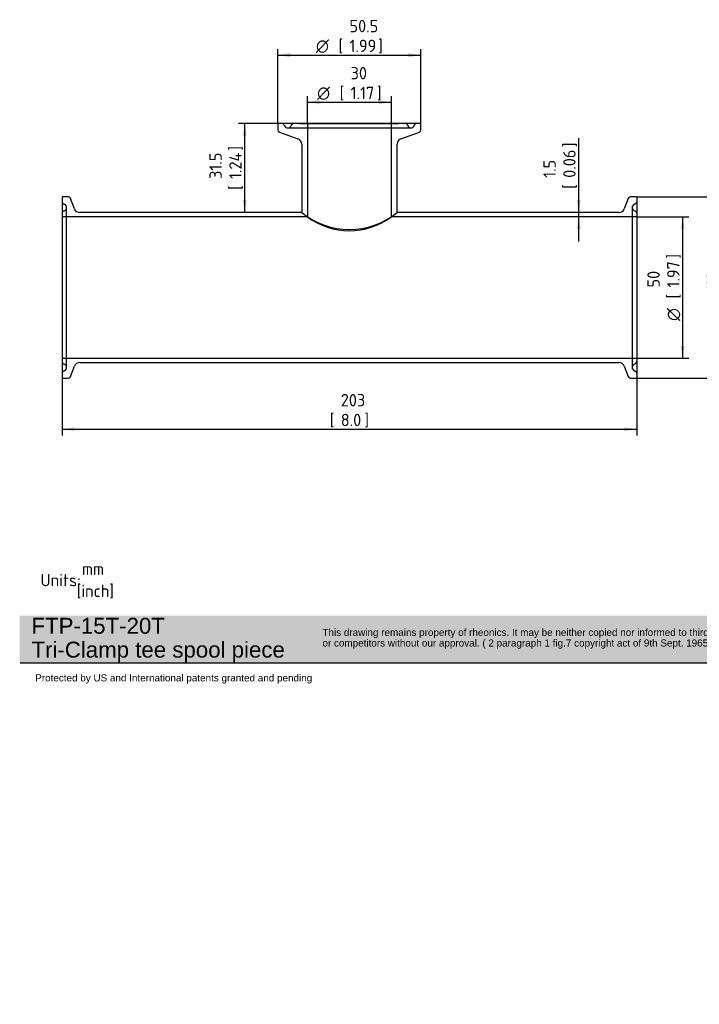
# Paper-space layout 'Invenitec-A4' of a CAD drawing. Header units: millimetres. Extents: x 0 to 296, y -84 to 207.
# Tile 1 of 6: x 0 to 192, y -84 to 195. Entities that reach past the tile are written whole.
import ezdxf
from ezdxf.entities.mleader import LeaderData, LeaderLine
from ezdxf.enums import TextEntityAlignment as Align
from ezdxf.lldxf.tags import DXFTag
from ezdxf.math import Vec2, Vec3

# ---------------------------------------------------------------- set-up
doc = ezdxf.new("R2010")
doc.units = ezdxf.units.MM
doc.layers.add('Default', color=7, linetype='Continuous')
doc.layers.add('FTP-15T-20T', color=7, linetype='Continuous')
doc.styles.add('SEACAD_Solid_Edge_ISO', font='seiso.ttf')
doc.styles.add('SEACAD_Solid_Edge_ISO1_Symbols', font='semeci1.ttf')
tags = doc.linetypes.add('HIDDEN2', pattern=[4.7625, 3.175, -1.5875]).pattern_tags.tags
tags[6:7] = [DXFTag(74, 4), DXFTag(75, 0), DXFTag(340, '0'), DXFTag(46, 0.0), DXFTag(50, 0.0), DXFTag(44, 0.0), DXFTag(45, 0.0)]
tags[4:5] = [DXFTag(74, 4), DXFTag(75, 0), DXFTag(340, '0'), DXFTag(46, 0.0), DXFTag(50, 0.0), DXFTag(44, 0.0), DXFTag(45, 0.0)]
doc.dimstyles.new('Rheonics_Publish', dxfattribs={"dimtxt": 3.5, "dimasz": 3.5, "dimexe": 1.75, "dimexo": 0, "dimgap": 0.875, "dimtad": 1, "dimdec": 1, "dimlfac": 1.25, "dimdsep": 46, "dimtxsty": 'SEACAD_Solid_Edge_ISO', "dimblk1": '_SE_FILLED', "dimblk2": '_SE_FILLED', "dimsah": 1, "dimcen": 1.75, "dimazin": 0, "dimtfac": 0.5, "dimtdec": 3, "dimtmove": 0, "dimatfit": 3, "dimfxl": 1, "dimarcsym": 0})

# ---------------------------------------------------------------- blocks, each defined once
blk = doc.blocks.new('_DOT')
at = {"color": 0}
blk.add_line((0, 0), (-1, 0), dxfattribs=at)
at = {"color": 0, "const_width": 0.333}
blk.add_lwpolyline([(-0.1665, 0, 1), (0.1665, 0, 1)], format="xyb", close=True, dxfattribs=at)
blk = doc.blocks.new('SE1')
at = {"layer": 'FTP-15T-20T', "color": 7, "linetype": 'Continuous'}
for p, q in [((73.04, 165.04), (73.04, 163.37)), ((113.28, 165.2), (73.2, 165.2)), ((79.24, 165.21), (107.24, 165.21)), ((79.24, 165.21), (79.24, 165.2)), ((107.24, 165.2), (107.24, 165.21)), ((113.44, 163.37), (113.44, 165.04)), ((73.46, 162.77), (78.7, 160.86)), ((107.77, 160.86), (113.02, 162.77)), ((79.76, 159.35), (79.76, 140.01)), ((106.72, 140.01), (106.72, 159.35)), ((12.04, 144.25), (12.04, 93.37)), ((13.87, 144.41), (12.2, 144.41)), ((15.54, 141.07), (14.47, 143.99)), ((172, 143.99), (170.94, 141.07)), ((174.28, 144.41), (172.6, 144.41)), ((174.44, 144.25), (174.44, 93.37)), ((79.76, 140.01), (17.04, 140.01)), ((169.43, 140.01), (106.71, 140.01)), ((17.04, 97.61), (169.43, 97.61)), ((14.47, 93.64), (15.54, 96.56)), ((170.94, 96.56), (172, 93.64)), ((12.2, 93.21), (13.87, 93.21)), ((172.6, 93.21), (174.28, 93.21))]:
    blk.add_line(p, q, dxfattribs=at)
at = {"layer": 'FTP-15T-20T', "color": 7, "linetype": 'HIDDEN2'}
for p, q in [((74.82, 164.81), (74.95, 164.51)), ((76.85, 164.81), (76.72, 164.51)), ((81.36, 165.21), (81.36, 138.81)), ((105.12, 138.81), (105.12, 165.21)), ((109.75, 164.51), (109.62, 164.81)), ((111.52, 164.51), (111.65, 164.81)), ((75.84, 163.92), (110.64, 163.92)), ((12.73, 142.3), (12.43, 142.43)), ((174.05, 142.43), (173.74, 142.3)), ((12.73, 140.53), (12.43, 140.4)), ((13.32, 96.21), (13.32, 141.41)), ((173.16, 141.41), (173.16, 96.21)), ((174.05, 140.4), (173.74, 140.53)), ((81.37, 138.81), (12.04, 138.81)), ((174.44, 138.81), (105.12, 138.81)), ((12.04, 98.81), (174.44, 98.81)), ((12.43, 97.23), (12.73, 97.1)), ((12.43, 95.2), (12.73, 95.33)), ((173.74, 97.1), (174.05, 97.23)), ((173.74, 95.33), (174.05, 95.2))]:
    blk.add_line(p, q, dxfattribs=at)
at = {"layer": 'FTP-15T-20T', "color": 7, "linetype": 'Continuous'}
for centre, radius, start, end in [((73.2, 165.04), 0.16, 90, 180), ((113.28, 165.04), 0.16, 0, 90), ((73.68, 163.37), 0.64, 180, 250), ((112.8, 163.37), 0.64, 290, 0), ((78.16, 159.35), 1.6, 0, 70), ((108.32, 159.35), 1.6, 110, 180), ((12.2, 144.25), 0.16, 90, 180), ((13.87, 143.77), 0.64, 20, 90), ((172.6, 143.77), 0.64, 90, 160), ((174.28, 144.25), 0.16, 0, 90), ((17.04, 141.61), 1.6, 200, 270), ((93.24, 156.56), 21.34, 230.8253, 309.1747), ((169.43, 141.61), 1.6, 270, 340), ((17.04, 96.01), 1.6, 90, 160), ((169.43, 96.01), 1.6, 20, 90), ((12.2, 93.37), 0.16, 180, 270), ((13.87, 93.85), 0.64, 270, 340), ((172.6, 93.85), 0.64, 200, 270), ((174.28, 93.37), 0.16, 270, 360)]:
    blk.add_arc(centre, radius, start, end, dxfattribs=at)
at = {"layer": 'FTP-15T-20T', "color": 7, "linetype": 'HIDDEN2'}
for centre, radius, start, end in [((74.23, 164.56), 0.64, 23, 90), ((75.84, 164.88), 0.96, 203, 270), ((75.84, 164.88), 0.96, 270, 337), ((77.44, 164.56), 0.64, 90, 157), ((109.03, 164.56), 0.64, 23, 90), ((110.64, 164.88), 0.96, 203, 270), ((110.64, 164.88), 0.96, 270, 337), ((112.24, 164.56), 0.64, 90, 157), ((12.68, 143.02), 0.64, 180, 247), ((12.36, 141.41), 0.96, 0, 67), ((174.12, 141.41), 0.96, 113, 180), ((173.8, 143.02), 0.64, 293, 360), ((12.68, 139.81), 0.64, 113, 180), ((12.36, 141.41), 0.96, 293, 0), ((174.12, 141.41), 0.96, 180, 247), ((173.8, 139.81), 0.64, 0, 67), ((93.24, 154.7), 19.84, 233.2092, 306.7908), ((12.68, 97.82), 0.64, 180, 247), ((173.8, 97.82), 0.64, 293, 360), ((12.68, 94.61), 0.64, 113, 180), ((12.36, 96.21), 0.96, 0, 67), ((12.36, 96.21), 0.96, 293, 0), ((174.12, 96.21), 0.96, 113, 180), ((174.12, 96.21), 0.96, 180, 247), ((173.8, 94.61), 0.64, 0, 67)]:
    blk.add_arc(centre, radius, start, end, dxfattribs=at)
blk = doc.blocks.new('DMBLK28')
at = {"layer": 'Default', "linetype": 'Continuous', "transparency": 16777216}
for points in [[(204.78, 140.91), (204.2, 144.41), (203.62, 140.91)], [(204.78, 96.71), (203.62, 96.71), (204.2, 93.21)]]:
    blk.add_hatch(color=7, dxfattribs=at).paths.add_polyline_path(points)
at = {"layer": 'Default', "color": 7, "linetype": 'Continuous', "transparency": 16777216}
for p, q in [((174.28, 144.41), (205.95, 144.41)), ((204.2, 144.41), (204.2, 93.21)), ((173.44, 93.21), (205.95, 93.21))]:
    blk.add_line(p, q, dxfattribs=at)
for s, style, p in [(']', 'SEACAD_Solid_Edge_ISO', (199.82, 127.24)), ('2.52', 'SEACAD_Solid_Edge_ISO', (199.82, 118.57)), ('64', 'SEACAD_Solid_Edge_ISO', (194.22, 118.57)), ('[', 'SEACAD_Solid_Edge_ISO', (199.82, 115.47)), ('O', 'SEACAD_Solid_Edge_ISO1_Symbols', (199.82, 109.12))]:
    blk.add_text(s, height=3.5, rotation=90, dxfattribs=dict(at, style=style)).set_placement(p, align=Align.TOP_LEFT)
blk = doc.blocks.new('_SE_FILLED')
at = {"color": 0}
blk.add_line((0, 0), (-1, 0), dxfattribs=at)
blk.add_solid([(0, 0), (-1, -0.1665), (-1, 0.1665), (0, 0)], dxfattribs=at)
blk = doc.blocks.new('DMBLK29')
at = {"layer": 'Default', "linetype": 'Continuous', "transparency": 16777216}
for points in [[(188.01, 135.31), (187.43, 138.81), (186.84, 135.31)], [(188.01, 102.31), (186.84, 102.31), (187.43, 98.81)]]:
    blk.add_hatch(color=7, dxfattribs=at).paths.add_polyline_path(points)
at = {"layer": 'Default', "color": 7, "linetype": 'Continuous', "transparency": 16777216}
for p, q in [((174.44, 138.81), (189.18, 138.81)), ((187.43, 138.81), (187.43, 98.81)), ((174.44, 98.81), (189.18, 98.81))]:
    blk.add_line(p, q, dxfattribs=at)
for s, style, p in [(']', 'SEACAD_Solid_Edge_ISO', (183.05, 127)), ('1.97', 'SEACAD_Solid_Edge_ISO', (183.05, 118.81)), ('50', 'SEACAD_Solid_Edge_ISO', (177.45, 118.81)), ('[', 'SEACAD_Solid_Edge_ISO', (183.05, 115.7)), ('O', 'SEACAD_Solid_Edge_ISO1_Symbols', (183.05, 109.36))]:
    blk.add_text(s, height=3.5, rotation=90, dxfattribs=dict(at, style=style)).set_placement(p, align=Align.TOP_LEFT)
blk = doc.blocks.new('DMBLK30')
at = {"layer": 'Default', "linetype": 'Continuous', "transparency": 16777216}
for points in [[(76.54, 185.08), (73.04, 184.5), (76.54, 183.92)], [(109.94, 185.08), (109.94, 183.92), (113.44, 184.5)]]:
    blk.add_hatch(color=7, dxfattribs=at).paths.add_polyline_path(points)
at = {"layer": 'Default', "color": 7, "linetype": 'Continuous', "transparency": 16777216}
for p, q in [((73.04, 165.04), (73.04, 186.25)), ((73.04, 184.5), (113.44, 184.5)), ((113.44, 165.04), (113.44, 186.25))]:
    blk.add_line(p, q, dxfattribs=at)
for s, style, p in [('50.5', 'SEACAD_Solid_Edge_ISO', (93.27, 194.48)), ('O', 'SEACAD_Solid_Edge_ISO1_Symbols', (83.82, 188.88)), ('[', 'SEACAD_Solid_Edge_ISO', (90.17, 188.88)), ('1.99', 'SEACAD_Solid_Edge_ISO', (93.27, 188.88)), (']', 'SEACAD_Solid_Edge_ISO', (101.38, 188.88))]:
    blk.add_text(s, height=3.5, dxfattribs=dict(at, style=style)).set_placement(p, align=Align.TOP_LEFT)
blk = doc.blocks.new('DMBLK31')
at = {"layer": 'Default', "linetype": 'Continuous', "transparency": 16777216}
for points in [[(15.54, 78.14), (15.54, 79.31), (12.04, 78.73)], [(170.94, 78.14), (174.44, 78.73), (170.94, 79.31)]]:
    blk.add_hatch(color=7, dxfattribs=at).paths.add_polyline_path(points)
at = {"layer": 'Default', "color": 7, "linetype": 'Continuous', "transparency": 16777216}
for p, q in [((174.44, 118.81), (174.44, 76.98)), ((12.04, 93.37), (12.04, 76.98)), ((12.04, 78.73), (174.44, 78.73))]:
    blk.add_line(p, q, dxfattribs=at)
at = {"layer": 'Default', "color": 7, "linetype": 'Continuous', "transparency": 16777216, "style": 'SEACAD_Solid_Edge_ISO'}
for s, p in [('203', (90.81, 88.7)), ('[', (87.71, 83.1)), ('8.0', (90.81, 83.1)), (']', (97.49, 83.1))]:
    blk.add_text(s, height=3.5, dxfattribs=at).set_placement(p, align=Align.TOP_LEFT)
blk = doc.blocks.new('DMBLK32')
at = {"layer": 'Default', "linetype": 'Continuous', "transparency": 16777216}
for points in [[(63.07, 161.7), (64.24, 161.7), (63.65, 165.2)], [(63.07, 143.51), (63.65, 140.01), (64.24, 143.51)]]:
    blk.add_hatch(color=7, dxfattribs=at).paths.add_polyline_path(points)
at = {"layer": 'Default', "color": 7, "linetype": 'Continuous', "transparency": 16777216}
for p, q in [((73.2, 165.2), (61.9, 165.2)), ((63.65, 140.01), (63.65, 165.2))]:
    blk.add_line(p, q, dxfattribs=at)
at = {"layer": 'Default', "color": 7, "linetype": 'Continuous', "transparency": 16777216, "style": 'SEACAD_Solid_Edge_ISO'}
for s, p in [('31.5', (53.68, 149.51)), (']', (59.28, 157.54)), ('1.24', (59.28, 149.51)), ('[', (59.28, 146.4))]:
    blk.add_text(s, height=3.5, rotation=90, dxfattribs=at).set_placement(p, align=Align.TOP_LEFT)
blk = doc.blocks.new('DMBLK33')
at = {"layer": 'Default', "linetype": 'Continuous', "transparency": 16777216}
for points in [[(84.86, 171.78), (81.36, 171.2), (84.86, 170.62)], [(101.62, 171.78), (101.62, 170.62), (105.12, 171.2)]]:
    blk.add_hatch(color=7, dxfattribs=at).paths.add_polyline_path(points)
at = {"layer": 'Default', "color": 7, "linetype": 'Continuous', "transparency": 16777216}
for p, q in [((81.36, 165.21), (81.36, 172.95)), ((105.12, 165.21), (105.12, 172.95)), ((81.36, 171.2), (105.12, 171.2))]:
    blk.add_line(p, q, dxfattribs=at)
for s, style, p in [('30', 'SEACAD_Solid_Edge_ISO', (93.59, 181.17)), ('O', 'SEACAD_Solid_Edge_ISO1_Symbols', (84.14, 175.57)), ('[', 'SEACAD_Solid_Edge_ISO', (90.48, 175.57)), ('1.17', 'SEACAD_Solid_Edge_ISO', (93.59, 175.57)), (']', 'SEACAD_Solid_Edge_ISO', (101.06, 175.57))]:
    blk.add_text(s, height=3.5, dxfattribs=dict(at, style=style)).set_placement(p, align=Align.TOP_LEFT)
blk = doc.blocks.new('DMBLK34')
at = {"layer": 'Default', "linetype": 'Continuous', "transparency": 16777216}
for points in [[(157.47, 143.51), (158.05, 140.01), (158.64, 143.51)], [(157.47, 135.31), (158.64, 135.31), (158.05, 138.81)]]:
    blk.add_hatch(color=7, dxfattribs=at).paths.add_polyline_path(points)
at = {"layer": 'Default', "color": 7, "linetype": 'Continuous', "transparency": 16777216}
blk.add_line((158.05, 131.81), (158.05, 161), dxfattribs=at)
at = {"layer": 'Default', "color": 7, "linetype": 'Continuous', "transparency": 16777216, "style": 'SEACAD_Solid_Edge_ISO'}
for s, p in [(']', (153.68, 158.5)), ('0.06', (153.68, 149.83)), ('1.5', (148.08, 149.83)), ('[', (153.68, 146.73))]:
    blk.add_text(s, height=3.5, rotation=90, dxfattribs=at).set_placement(p, align=Align.TOP_LEFT)

psp = doc.layouts.new('Invenitec-A4')

# ---------------------------------------------------------------- hatches: boundary and pattern name
at = {"layer": 'Default', "linetype": 'Continuous'}
psp.add_hatch(color=7, dxfattribs=at).paths.add_polyline_path([(207.949, 26.057), (0.068, 26.057), (0.068, 12.599), (207.949, 12.599)])

# ---------------------------------------------------------------- linework, layer by layer
at = {"layer": 'Default', "color": 7, "linetype": 'Continuous'}
psp.add_line((208.108, 12.625), (0.23, 12.625), dxfattribs=at)

# ---------------------------------------------------------------- block references
at = {"layer": 'Default'}
psp.add_blockref('SE1', (0, 0), dxfattribs=at)

# ---------------------------------------------------------------- dimensions: what is measured, and where the dimension line sits
at = {"layer": 'Default', "color": 7, "linetype": 'Continuous'}
for base, p1, p2, angle, text, override, picture, middle, dimtype in [((73.037, 184.501), (73.037, 165.041), (113.437, 165.041), 0, '\\A1;%%C <>', {"dimpost": '\\X'}, 'DMBLK30', (93.237, 184.501), 161), ((81.357, 171.199), (81.357, 165.214), (105.117, 165.214), 0, '\\A1;%%C <>', {"dimdec": 0, "dimpost": '\\X'}, 'DMBLK33', (93.237, 171.199), 161), ((63.652, 165.201), (79.757, 140.014), (73.197, 165.201), 90, '\\A1;<>', {"dimpost": '\\X'}, 'DMBLK32', (63.652, 152.608), 160), ((158.054, 140.014), (174.437, 138.814), (169.435, 140.014), 90, '\\A1;<>', {"dimpost": '\\X'}, 'DMBLK34', (158.054, 145.506), 160), ((204.199, 93.214), (174.277, 144.414), (173.441, 93.214), 90, '\\A1;%%C <>', {"dimpost": '\\X'}, 'DMBLK28', (204.199, 118.814), 160), ((187.426, 138.814), (174.437, 138.814), (174.437, 98.814), 270, '\\A1;%%C <>', {"dimpost": '\\X'}, 'DMBLK29', (187.426, 118.814), 161)]:
    dim = psp.add_linear_dim(base=base, p1=p1, p2=p2, angle=angle, text=text, dimstyle='Rheonics_Publish', override=override, dxfattribs=at)
    dim.commit()
    dim.dimension.update_dxf_attribs({"geometry": picture, "text_midpoint": middle, "dimtype": dimtype})
dim = psp.add_linear_dim(base=(174.437, 78.725), p1=(12.037, 144.254), p2=(174.437, 118.814), text='\\A1;<>', dimstyle='Rheonics_Publish', override={"dimdec": 0, "dimpost": '\\X'}, dxfattribs=at)
dim.commit()
dim.dimension.update_dxf_attribs({"geometry": 'DMBLK31', "text_midpoint": (93.237, 78.725), "dimtype": 160})

# ---------------------------------------------------------------- leaders
ml = psp.add_multileader_mtext('Standard', dxfattribs=at)
ml.set_content('{\\pxsm0.9;\\fSolid Edge ISO|b0||i0||c0|p34;\\W1.;mm\\P}', color=7)
ml.set_leader_properties()
ml.set_arrow_properties(name='DOT')
ml.build(insert=Vec2(0, 0))
ml.multileader.update_dxf_attribs({"leader_type": 0, "dogleg_length": 0, "arrow_head_size": 3.5})
ctx = ml.context
ctx.base_point, ctx.char_height, ctx.arrow_head_size, ctx.landing_gap_size = Vec3(16.436, 39.27), 3.5, 3.5, 1.225
ctx.mtext.insert = Vec3(17.661, 41.02)
ml = psp.add_multileader_mtext('Standard', dxfattribs=at)
ml.set_content('{\\pxsm0.9;\\fSolid Edge ISO|b0||i0||c0|p34;\\W1.;Units:\\P}', color=7)
ml.set_leader_properties()
ml.set_arrow_properties(name='DOT')
ml.build(insert=Vec2(0, 0))
ml.multileader.update_dxf_attribs({"leader_type": 0, "dogleg_length": 0, "arrow_head_size": 3.5})
ctx = ml.context
ctx.base_point, ctx.char_height, ctx.arrow_head_size, ctx.landing_gap_size = Vec3(4.715, 36.072), 3.5, 3.5, 1.225
ctx.mtext.insert = Vec3(5.94, 37.831)
ml = psp.add_multileader_mtext('Standard', dxfattribs=at)
ml.set_content('{\\pxsm0.9;\\fSolid Edge ISO|b0||i0||c0|p34;\\W1.;[inch]\\P}', color=7)
ml.set_leader_properties()
ml.build(insert=Vec2(0, 0))
ml.multileader.update_dxf_attribs({"dogleg_length": 0, "arrow_head_size": 0.805})
ctx = ml.context
ctx.base_point, ctx.char_height, ctx.arrow_head_size, ctx.landing_gap_size = Vec3(14.967, 33.026), 3.5, 0.805, 1.225
ctx.mtext.insert = Vec3(16.192, 34.782)
ml = psp.add_multileader_mtext('Standard', dxfattribs=at)
ml.set_content('{\\pxsm0.9;\\fArial|b0||i0||c0|p34;\\W1.;FTP-15T-20T\\PTri-Clamp tee spool piece\\P}', color=7)
ml.set_leader_properties()
ml.set_arrow_properties(name='DOT')
ml.build(insert=Vec2(0, 0))
ml.multileader.update_dxf_attribs({"leader_type": 0, "dogleg_length": 0, "arrow_head_size": 4.5})
ctx = ml.context
ctx.base_point, ctx.char_height, ctx.arrow_head_size, ctx.landing_gap_size = Vec3(1.81, 22.544), 4.5, 4.5, 1.575
ctx.mtext.insert = Vec3(3.385, 25.417)
ml = psp.add_multileader_mtext('Standard', dxfattribs=at)
ml.set_content('{\\pxsm0.9;\\fArial|b0||i0||c0|p34;\\W1.;This drawing remains property of rheonics. It may be neither copied nor informed to third persons \\Por competitors without our approval. ( 2 paragraph 1 fig.7 copyright act of 9th Sept. 1965)\\P}', color=7)
ml.set_leader_properties()
ml.set_arrow_properties(name='DOT')
ml.build(insert=Vec2(0, 0))
ml.multileader.update_dxf_attribs({"leader_type": 0, "dogleg_length": 0, "arrow_head_size": 2})
ctx = ml.context
ctx.base_point, ctx.char_height, ctx.arrow_head_size, ctx.landing_gap_size = Vec3(84.93, 21.004), 2, 2, 0.7
ctx.mtext.insert = Vec3(85.63, 22.298)
ml = psp.add_multileader_mtext('Standard', dxfattribs=at)
ml.set_content('{\\pxsm0.9;\\fArial|b0||i0||c0|p34;\\W1.;Protected by US and International patents granted and pending\\P}', color=7)
ml.set_leader_properties()
ml.set_arrow_properties(name='DOT')
ml.build(insert=Vec2(0, 0))
ml.multileader.update_dxf_attribs({"leader_type": 0, "dogleg_length": 0, "arrow_head_size": 2})
ctx = ml.context
ctx.base_point, ctx.char_height, ctx.arrow_head_size, ctx.landing_gap_size = Vec3(3.757, 8.139), 2, 2, 0.7
ctx.mtext.insert = Vec3(4.457, 9.432)

doc.saveas('drawing.dxf')
